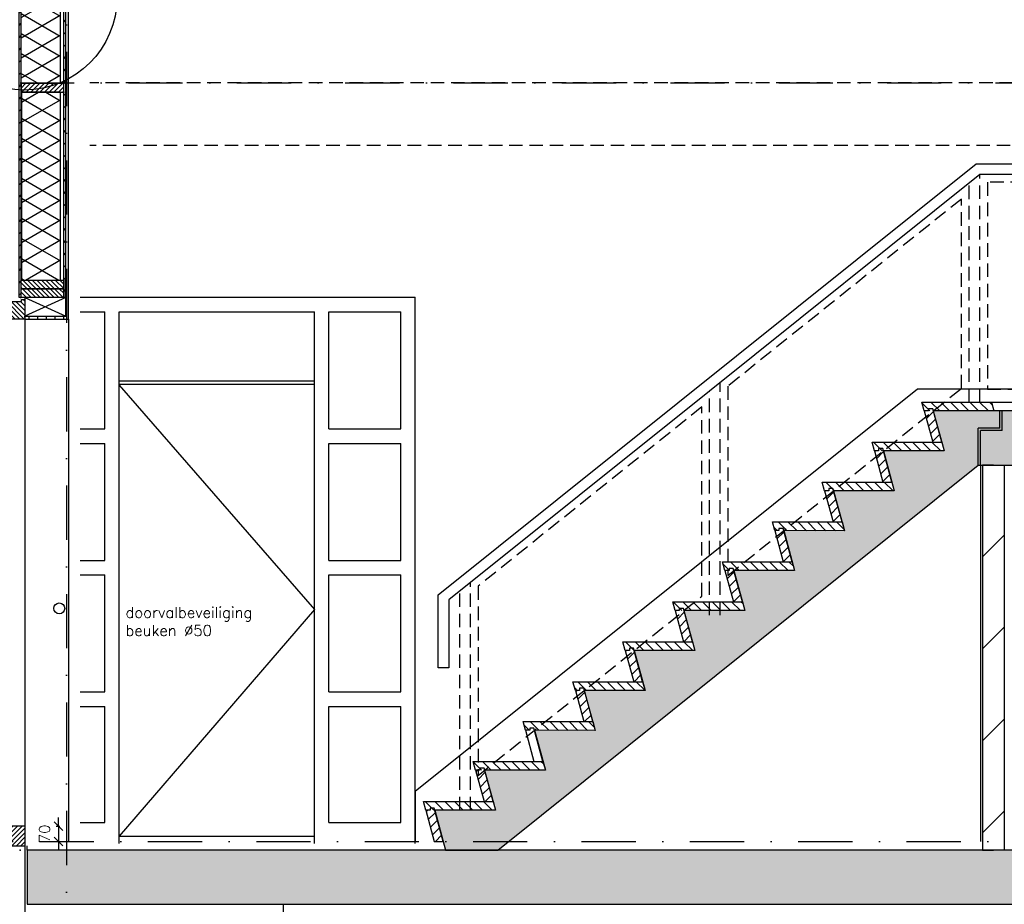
# Model space of a CAD drawing. Extents: x 0 to 317513, y 0 to 193913.
# Tile 28 of 105: x 209206 to 213749, y 99006 to 103087. Entities that reach past the tile are written whole.
import ezdxf

# ---------------------------------------------------------------- set-up
doc = ezdxf.new("R2010")
doc.units = 0
doc.header["$LTSCALE"] = 20
doc.header["$MEASUREMENT"] = 0
doc.header["$PDSIZE"] = -1
for name, pattern in [('DASHDOT', [25, 12.5, -6.25, 0, -6.25]), ('DD1', [2.66667, 1.66667, -0.5, 0, -0.5]), ('HIDDEN2', [4.6875, 3.125, -1.5625])]:
    doc.linetypes.add(name, pattern=pattern)
doc.layers.get('0').update_dxf_attribs({"linetype": 'CONTINUOUS'})
doc.layers.get('DEFPOINTS').update_dxf_attribs({"linetype": 'CONTINUOUS'})
for name, color, linetype in [('_DETAILNUMMERS', 4, 'CONTINUOUS'), ('A--01A1_ACEER', 1, 'CONTINUOUS'), ('A--A21--_F-23-', 9, 'CONTINUOUS'), ('A--A22--_F123-', 9, 'CONTINUOUS'), ('A--A23--_F--3-', 9, 'CONTINUOUS'), ('A--A25--_F--3-', 9, 'CONTINUOUS'), ('A--A31--_F--3-', 9, 'CONTINUOUS'), ('A--A42--_F--3-', 9, 'CONTINUOUS'), ('A--A42--_F-23-', 9, 'CONTINUOUS'), ('A--L21--', 3, 'CONTINUOUS'), ('A--L21--_F-23-', 4, 'CONTINUOUS'), ('A--L22--', 3, 'CONTINUOUS'), ('A--L22--_F--3-', 7, 'CONTINUOUS'), ('A--L22D4_BINNENWAND', 4, 'CONTINUOUS'), ('A--L23--', 7, 'CONTINUOUS'), ('A--L23--_F--3-', 7, 'CONTINUOUS'), ('A--L24A1_TRAPPEN', 1, 'CONTINUOUS'), ('A--L24A2_TRAPPEN', 2, 'CONTINUOUS'), ('A--L24D1_TRAPPEN1', 1, 'HIDDEN2'), ('A--L25--', 7, 'CONTINUOUS'), ('A--L25--_F-23-', 7, 'CONTINUOUS'), ('A--L28D1_KONSTRUKTIES', 1, 'CONTINUOUS'), ('A--L28DC1_KONSTRUKTIES', 1, 'HIDDEN2'), ('A--L31--_F--3-', 7, 'CONTINUOUS'), ('A--L31--_F123--A1-BINNENKOZ', 1, 'CONTINUOUS'), ('A--L42--', 7, 'CONTINUOUS'), ('A--L42--_F--3-', 7, 'CONTINUOUS'), ('A--L42--_F-23-', 7, 'CONTINUOUS'), ('A--M$1A-_F123-', 1, 'CONTINUOUS'), ('A--T01A-25_TEKST', 2, 'CONTINUOUS'), ('STRAMIEN', 8, 'DD1'), ('X--LR---_CP', 7, 'CONTINUOUS')]:
    doc.layers.add(name, color=color, linetype=linetype)
doc.styles.add('HIEMSTRA', font='romans.shx')
doc.dimstyles.get("Standard").update_dxf_attribs({"dimscale": 40, "dimtxt": 2.5, "dimasz": 2, "dimexe": 0.3, "dimexo": 0.3, "dimgap": 2, "dimtad": 1, "dimdec": 0, "dimzin": 0, "dimdsep": 46, "dimtxsty": 'HIEMSTRA', "dimblk1": 'OBLIQUE', "dimblk2": 'OBLIQUE', "dimsah": 1, "dimcen": 0.09, "dimdle": 0.3, "dimclrd": 1, "dimclre": 1, "dimclrt": 3, "dimadec": 0, "dimazin": 0, "dimtfac": 1, "dimtdec": 4, "dimtix": 1, "dimtmove": 2, "dimatfit": 3, "dimldrblk": 'OBLIQUE', "dimfxl": 0, "dimtvp": 625, "dimtolj": 1, "dimtzin": 0, "dimarcsym": 0})
pattern_1 = [(135, (177449.82, 14837.55), (22.45064, 22.45064), [])]
pattern_2 = [(45, (177449.82, 14837.55), (22.45064, -22.45064), [])]

# ---------------------------------------------------------------- blocks, each defined once
blk = doc.blocks.new('*U918')
at = {"layer": 'A--L23--_F--3-', "color": 2, "linetype": 'Continuous'}
blk.add_lwpolyline([(0, 0), (0, -20), (-4409.2, -20), (-4409.2, 0)], dxfattribs=at)
blk = doc.blocks.new('*U866')
at = {"layer": 'A--A42--_F-23-', "linetype": 'Continuous'}
h = blk.add_hatch(dxfattribs=at)
h.set_pattern_fill('ALFALINE', color=256, scale=40, style=0)
h.set_pattern_definition([(45, (-209414.277, -101805.453), (-28.284271, 28.284271), [])])
h.paths.add_polyline_path([(0, 0), (-5, 0), (-5, 4808.8), (0, 4808.8), (5, 4808.8), (5, 0)])
at = {"layer": 'A--L42--_F-23-', "color": 2, "linetype": 'Continuous'}
for points in [[(0, 0), (-5, 0), (-5, 4808.8), (0, 4808.8)], [(0, 0), (5, 0), (5, 4808.8), (0, 4808.8)]]:
    blk.add_lwpolyline(points, dxfattribs=at)
blk = doc.blocks.new('*U865')
at = {"layer": 'A--A42--_F-23-', "linetype": 'Continuous'}
h = blk.add_hatch(dxfattribs=at)
h.set_pattern_fill('ALFALINE', color=256, scale=40, style=0)
h.set_pattern_definition([(45, (-209208.322, -101805.453), (-28.284271, 28.284271), [])])
h.paths.add_polyline_path([(0, 0), (-5, 0), (-5, 4810.8), (0, 4810.8), (5, 4810.8), (5, 0)])
at = {"layer": 'A--L42--_F-23-', "color": 2, "linetype": 'Continuous'}
for points in [[(0, 0), (-5, 0), (-5, 4810.8), (0, 4810.8)], [(0, 0), (5, 0), (5, 4810.8), (0, 4810.8)]]:
    blk.add_lwpolyline(points, dxfattribs=at)
blk = doc.blocks.new('NH40_196')
at = {"layer": 'A--A25--_F--3-'}
h = blk.add_hatch(dxfattribs=at)
h.set_pattern_fill('ALFALINE', color=256, scale=15, style=0, pattern_type=2)
h.set_pattern_definition([(45, (-6, 0), (-10.6066, 10.6066), [])])
h.paths.add_polyline_path([(0, 0), (0, 196), (40, 196), (40, 0)])
at = {"layer": 'A--L25--_F-23-', "color": 2, "linetype": 'Continuous'}
blk.add_lwpolyline([(0, 0), (0, 196), (40, 196), (40, 0)], close=True, dxfattribs=at)
at = {"layer": 'X--LR---_CP'}
for p in [(0, 0), (0, 0), (40, 0)]:
    blk.add_point(p, dxfattribs=at)
blk = doc.blocks.new('*U864')
at = {"layer": 'A--A42--_F--3-', "linetype": 'Continuous'}
h = blk.add_hatch(dxfattribs=at)
h.set_pattern_fill('ALFALINE', color=256, scale=40, angle=45, style=0)
h.set_pattern_definition([(90, (-209425.527, -101712.148), (-40, 7e-15), [])])
h.paths.add_polyline_path([(0, 0), (6.2, -6.2), (6.2, 3936.2), (0, 3936.2), (-6.2, 3936.2), (-6.2, 6.2)])
at = {"layer": 'A--L42--_F--3-', "color": 3, "linetype": 'Continuous'}
for points in [[(-6.2, 6.2), (-6.2, 6.2), (-6.2, 3936.2), (0, 3936.2)], [(6.2, -6.2), (6.2, -6.2), (6.2, 3936.2), (0, 3936.2)], [(6.2, -6.2), (6.2, -6.2), (6.2, 3936.2), (0, 3936.2)], [(6.2, -6.2), (6.2, -6.2), (6.2, 3936.2), (0, 3936.2)]]:
    blk.add_lwpolyline(points, dxfattribs=at)
blk = doc.blocks.new('*U863')
at = {"layer": 'A--A42--_F--3-', "linetype": 'Continuous'}
h = blk.add_hatch(dxfattribs=at)
h.set_pattern_fill('ALFALINE', color=256, scale=40, angle=45, style=0)
h.set_pattern_definition([(90, (-209230.18, -101712.148), (-40, 7e-15), [])])
h.paths.add_polyline_path([(0, 0), (0, 6.2), (189.1, 6.2), (195.3, 0), (201.6, -6.2), (0, -6.2)])
at = {"layer": 'A--L42--_F--3-', "color": 3, "linetype": 'Continuous'}
for points in [[(0, 0), (0, 6.2), (189.1, 6.2), (189.1, 6.2)], [(0, 0), (0, 6.2), (189.1, 6.2), (189.1, 6.2)], [(0, 0), (0, 6.2), (189.1, 6.2), (189.1, 6.2)], [(0, 0), (0, -6.2), (201.6, -6.2), (201.6, -6.2)]]:
    blk.add_lwpolyline(points, dxfattribs=at)
blk = doc.blocks.new('*U861')
at = {"layer": 'A--A22--_F123-', "linetype": 'Continuous'}
h = blk.add_hatch(dxfattribs=at)
h.set_pattern_fill('ALFALINE', color=256, scale=300, style=0)
h.set_pattern_definition([(45, (-213699.4, -101031.87), (-212.13203, 212.13203), [])])
h.paths.add_polyline_path([(0, 0), (50, 0), (50, -1776), (0, -1776), (-50, -1776), (-50, 0)])
at = {"layer": 'A--L22--_F--3-', "color": 4, "linetype": 'Continuous'}
for points in [[(0, 0), (-50, 0), (-50, -1776), (0, -1776)], [(0, 0), (50, 0), (50, -1776), (0, -1776)]]:
    blk.add_lwpolyline(points, dxfattribs=at)
blk = doc.blocks.new('_OBLIQUE')
at = {"color": 0, "linetype": 'ByBlock'}
blk.add_line((-0.5, -0.5), (0.5, 0.5), dxfattribs=at)
blk = doc.blocks.new('*D356')
at = {"layer": 'A--M$1A-_F123-', "color": 1, "lineweight": -2}
for p, q in [((209374, 99365.9), (209391.9, 99365.9)), ((209385.9, 99365.9), (209385.9, 99405.9)), ((209385.9, 99365.9), (209385.9, 99295.9)), ((209374, 99295.9), (209391.9, 99295.9)), ((209385.9, 99295.9), (209385.9, 99255.9))]:
    blk.add_line(p, q, dxfattribs=at)
at = {"layer": 'DEFPOINTS', "color": 0}
for p in [(209368, 99365.9), (209368, 99295.9), (209385.9, 99295.9)]:
    blk.add_point(p, dxfattribs=at)
at = {"layer": 'A--M$1A-_F123-', "color": 1, "lineweight": -2, "xscale": 40, "yscale": 40, "zscale": 40}
for p, rotation in [((209385.9, 99365.9), 270), ((209385.9, 99295.9), 90)]:
    blk.add_blockref('_OBLIQUE', p, dxfattribs=dict(at, rotation=rotation))
at = {"layer": 'A--M$1A-_F123-', "color": 2, "insert": (209320.9, 99330.9), "char_height": 50, "attachment_point": 5, "rotation": 90, "style": 'HIEMSTRA'}
blk.add_mtext('\\A1;70', dxfattribs=at)

msp = doc.modelspace()

# ---------------------------------------------------------------- hatches: boundary and pattern name
at = {"layer": 'A--01A1_ACEER'}
h = msp.add_hatch(dxfattribs=at)
h.set_pattern_fill('AR-CONC', color=256, style=0)
h.set_pattern_definition([(130, (102890.5, 40831), (-182.18467, -15.93909), [19.05, -209.55]), (185, (102890.5, 40831), (35.24283, 191.05664), [15.24, -167.64]), (79.549, (102875.32, 40829.68), (-146.9425, 175.11669), [16.19, -178.09]), (133.8158, (102890.5, 40881.8), (-271.07904, -42.04233), [28.575, -314.325]), (83.3644, (102867.9, 40878.3), (-237.40423, 247.42556), [24.285, -267.135]), (188.816, (102890.5, 40881.8), (-237.4046, 247.4251), [22.86, -251.46]), (159, (102865.1, 40869.1), (-151.61488, -102.26552), [19.05, -209.55]), (214, (102865.1, 40869.1), (-61.80203, 184.18797), [15.24, -167.64]), (108.5486, (102852.47, 40860.58), (-213.4165, 81.92286), [16.19, -178.09]), (142.5, (102890.5, 40831.004), (-3.088603, 84.55504), [0, -165.608, 0, -170.18, 0, -168.275]), (172.5, (102890.5, 40831), (-66.81966, 100.180575), [0, -97.028, 0, -161.798, 0, -64.135]), (212.5, (102947.14, 40831.004), (-135.590595, -5.728744), [0, -63.5, 0, -198.12, 0, -262.89]), (222.5, (102972.54, 40831), (-148.12918, 25.42649), [0, -82.55, 0, -131.572, 0, -186.69])])
edge = h.paths.add_edge_path()
edge.add_line((216877.3, 102755.9), (216581.4, 102755.9))
edge.add_line((216581.4, 102755.9), (216631.6, 102571.3))
edge.add_line((216631.6, 102571.3), (216351.4, 102571.7))
edge.add_line((216351.4, 102571.7), (216401.6, 102387.1))
edge.add_line((216401.6, 102387.1), (216121.4, 102387.5))
edge.add_line((216121.4, 102387.5), (216171.6, 102202.9))
edge.add_line((216171.6, 102202.9), (215891.4, 102203.3))
edge.add_line((215891.4, 102203.3), (215941.6, 102018.7))
edge.add_line((215941.6, 102018.7), (215661.4, 102019))
edge.add_line((215661.4, 102019), (215711.6, 101834.5))
edge.add_line((215711.6, 101834.5), (215431.4, 101834.8))
edge.add_line((215431.4, 101834.8), (215481.6, 101650.3))
edge.add_line((215481.6, 101650.3), (215201.4, 101650.6))
edge.add_line((215201.4, 101650.6), (215251.6, 101466.1))
edge.add_line((215251.6, 101466.1), (214971.4, 101466.4))
edge.add_line((214971.4, 101466.4), (215010.6, 101322.2))
edge.add_line((215010.6, 101322.2), (215010.6, 101281.9))
edge.add_line((215010.6, 101281.9), (213701.6, 101281.9))
edge.add_line((213701.6, 101281.9), (213421.7, 101281.9))
edge.add_line((213421.7, 101281.9), (213471.6, 101097.7))
edge.add_line((213471.6, 101097.7), (213191.6, 101098))
edge.add_line((213191.6, 101098), (213241.6, 100913.5))
edge.add_line((213241.6, 100913.5), (212961.4, 100913.8))
edge.add_line((212961.4, 100913.8), (213011.6, 100729.2))
edge.add_line((213011.6, 100729.2), (212731.4, 100729.6))
edge.add_line((212731.4, 100729.6), (212781.6, 100545))
edge.add_line((212781.6, 100545), (212501.4, 100545.4))
edge.add_line((212501.4, 100545.4), (212551.6, 100360.8))
edge.add_line((212551.6, 100360.8), (212271.4, 100361.2))
edge.add_line((212271.4, 100361.2), (212321.6, 100176.6))
edge.add_line((212321.6, 100176.6), (212041.4, 100176.9))
edge.add_line((212041.4, 100176.9), (212091.6, 99992.4))
edge.add_line((212091.6, 99992.4), (211811.4, 99992.7))
edge.add_line((211811.4, 99992.7), (211861.6, 99808.2))
edge.add_line((211861.6, 99808.2), (211581.4, 99808.5))
edge.add_line((211581.4, 99808.5), (211631.6, 99624))
edge.add_line((211631.6, 99624), (211351.4, 99624.3))
edge.add_line((211351.4, 99624.3), (211401.6, 99439.8))
edge.add_line((211401.6, 99439.8), (211121.4, 99440.1))
edge.add_line((211121.4, 99440.1), (211171.5, 99255.9))
edge.add_line((211171.5, 99255.9), (211412, 99255.9))
edge.add_line((211412, 99255.9), (213629.4, 101031.9))
edge.add_line((213629.4, 101031.9), (214949.4, 101031.9))
edge.add_line((214949.4, 101031.9), (216777.3, 102505.9))
edge.add_line((216777.3, 102505.9), (216887.3, 102505.9))
h = msp.add_hatch(dxfattribs=at)
h.set_pattern_fill('ANSI31', color=256, scale=10, style=0)
h.set_pattern_definition(pattern_1)
edge = h.paths.add_edge_path()
edge.add_line((213399.5, 101281.9), (213380, 101281.9))
edge.add_line((213380, 101281.9), (213369.2, 101322.2))
edge.add_line((213369.2, 101322.2), (213690.6, 101322.2))
edge.add_line((213690.6, 101322.2), (213701.6, 101281.9))
edge.add_line((213701.6, 101281.9), (213421.7, 101281.9))
h = msp.add_hatch(dxfattribs=at)
h.set_pattern_fill('ANSI31', color=256, scale=10, angle=90, style=0)
h.set_pattern_definition(pattern_2)
h.paths.add_polyline_path([(213460.6, 101138), (213418.9, 101292.2), (213399.5, 101292.2), (213399.5, 101281.9), (213380, 101281.9), (213419.2, 101138)])
h = msp.add_hatch(dxfattribs=at)
h.set_pattern_fill('ANSI31', color=256, scale=10, style=0)
h.set_pattern_definition(pattern_1)
edge = h.paths.add_edge_path()
edge.add_line((213169.5, 101098), (213150, 101098))
edge.add_line((213150, 101098), (213139.2, 101138))
edge.add_line((213139.2, 101138), (213460.6, 101138))
edge.add_line((213460.6, 101138), (213471.6, 101097.7))
edge.add_line((213471.6, 101097.7), (213191.4, 101098))
h = msp.add_hatch(dxfattribs=at)
h.set_pattern_fill('ANSI31', color=256, scale=10, angle=90, style=0)
h.set_pattern_definition(pattern_2)
h.paths.add_polyline_path([(213230.6, 100953.8), (213188.9, 101108), (213169.5, 101108), (213169.5, 101098), (213150, 101098), (213189.2, 100953.8)])
h = msp.add_hatch(dxfattribs=at)
h.set_pattern_fill('ANSI31', color=256, scale=10, style=0)
h.set_pattern_definition(pattern_1)
edge = h.paths.add_edge_path()
edge.add_line((212939.5, 100913.8), (212920, 100913.8))
edge.add_line((212920, 100913.8), (212909.2, 100953.8))
edge.add_line((212909.2, 100953.8), (213230.6, 100953.8))
edge.add_line((213230.6, 100953.8), (213241.6, 100913.5))
edge.add_line((213241.6, 100913.5), (212961.4, 100913.8))
h = msp.add_hatch(dxfattribs=at)
h.set_pattern_fill('ANSI31', color=256, scale=10, angle=90, style=0)
h.set_pattern_definition(pattern_2)
h.paths.add_polyline_path([(213000.6, 100769.6), (212958.9, 100923.8), (212939.5, 100923.8), (212939.5, 100913.8), (212920, 100913.8), (212959.2, 100769.6)])
h = msp.add_hatch(dxfattribs=at)
h.set_pattern_fill('ANSI31', color=256, scale=10, style=0)
h.set_pattern_definition(pattern_1)
edge = h.paths.add_edge_path()
edge.add_line((212709.5, 100729.6), (212690, 100729.6))
edge.add_line((212690, 100729.6), (212679.2, 100769.6))
edge.add_line((212679.2, 100769.6), (213000.6, 100769.6))
edge.add_line((213000.6, 100769.6), (213011.6, 100729.2))
edge.add_line((213011.6, 100729.2), (212731.4, 100729.6))
h = msp.add_hatch(dxfattribs=at)
h.set_pattern_fill('ANSI31', color=256, scale=10, angle=90, style=0)
h.set_pattern_definition(pattern_2)
h.paths.add_polyline_path([(212770.6, 100585.4), (212728.9, 100739.6), (212709.5, 100739.6), (212709.5, 100729.6), (212690, 100729.6), (212729.2, 100585.4)])
h = msp.add_hatch(dxfattribs=at)
h.set_pattern_fill('ANSI31', color=256, scale=10, style=0)
h.set_pattern_definition(pattern_1)
edge = h.paths.add_edge_path()
edge.add_line((212479.5, 100545.4), (212460, 100545.4))
edge.add_line((212460, 100545.4), (212449.2, 100585.4))
edge.add_line((212449.2, 100585.4), (212770.6, 100585.4))
edge.add_line((212770.6, 100585.4), (212781.6, 100545))
edge.add_line((212781.6, 100545), (212501.4, 100545.4))
h = msp.add_hatch(dxfattribs=at)
h.set_pattern_fill('ANSI31', color=256, scale=10, angle=90, style=0)
h.set_pattern_definition(pattern_2)
h.paths.add_polyline_path([(212540.6, 100401.2), (212498.9, 100555.4), (212479.5, 100555.4), (212479.5, 100545.4), (212460, 100545.4), (212499.2, 100401.2)])
h = msp.add_hatch(dxfattribs=at)
h.set_pattern_fill('ANSI31', color=256, scale=10, style=0)
h.set_pattern_definition(pattern_1)
edge = h.paths.add_edge_path()
edge.add_line((212249.5, 100361.2), (212230, 100361.2))
edge.add_line((212230, 100361.2), (212219.2, 100401.2))
edge.add_line((212219.2, 100401.2), (212540.6, 100401.2))
edge.add_line((212540.6, 100401.2), (212551.6, 100360.8))
edge.add_line((212551.6, 100360.8), (212271.4, 100361.2))
h = msp.add_hatch(dxfattribs=at)
h.set_pattern_fill('ANSI31', color=256, scale=10, angle=90, style=0)
h.set_pattern_definition(pattern_2)
h.paths.add_polyline_path([(212310.6, 100216.9), (212268.9, 100371.2), (212249.5, 100371.2), (212249.5, 100361.2), (212230, 100361.2), (212269.2, 100216.9)])
h = msp.add_hatch(dxfattribs=at)
h.set_pattern_fill('ANSI31', color=256, scale=10, style=0)
h.set_pattern_definition(pattern_1)
edge = h.paths.add_edge_path()
edge.add_line((212019.5, 100176.9), (212000, 100176.9))
edge.add_line((212000, 100176.9), (211989.2, 100216.9))
edge.add_line((211989.2, 100216.9), (212310.6, 100216.9))
edge.add_line((212310.6, 100216.9), (212321.6, 100176.6))
edge.add_line((212321.6, 100176.6), (212041.4, 100176.9))
h = msp.add_hatch(dxfattribs=at)
h.set_pattern_fill('ANSI31', color=256, scale=10, angle=90, style=0)
h.set_pattern_definition(pattern_2)
h.paths.add_polyline_path([(212080.6, 100032.7), (212038.9, 100186.9), (212019.5, 100186.9), (212019.5, 100176.9), (212000, 100176.9), (212039.2, 100032.7)])
h = msp.add_hatch(dxfattribs=at)
h.set_pattern_fill('ANSI31', color=256, scale=10, style=0)
h.set_pattern_definition(pattern_1)
edge = h.paths.add_edge_path()
edge.add_line((211789.5, 99992.7), (211770, 99992.7))
edge.add_line((211770, 99992.7), (211759.2, 100032.7))
edge.add_line((211759.2, 100032.7), (212080.6, 100032.7))
edge.add_line((212080.6, 100032.7), (212091.6, 99992.4))
edge.add_line((212091.6, 99992.4), (211811.4, 99992.7))
h = msp.add_hatch(dxfattribs=at)
h.set_pattern_fill('ANSI31', color=256, scale=10, angle=90, style=0)
h.set_pattern_definition(pattern_2)
h.paths.add_polyline_path([(211850.6, 99848.5), (211808.9, 100002.7), (211789.5, 100002.7), (211789.5, 99992.7), (211770, 99992.7), (211809.2, 99848.5)])
h = msp.add_hatch(dxfattribs=at)
h.set_pattern_fill('ANSI31', color=256, scale=10, style=0)
h.set_pattern_definition(pattern_1)
edge = h.paths.add_edge_path()
edge.add_line((211559.5, 99808.5), (211540, 99808.5))
edge.add_line((211540, 99808.5), (211529.2, 99848.5))
edge.add_line((211529.2, 99848.5), (211850.6, 99848.5))
edge.add_line((211850.6, 99848.5), (211861.6, 99808.2))
edge.add_line((211861.6, 99808.2), (211581.4, 99808.5))
h = msp.add_hatch(dxfattribs=at)
h.set_pattern_fill('ANSI31', color=256, scale=10, style=0)
h.set_pattern_definition(pattern_1)
edge = h.paths.add_edge_path()
edge.add_line((211329.5, 99624.3), (211310, 99624.3))
edge.add_line((211310, 99624.3), (211299.2, 99664.3))
edge.add_line((211299.2, 99664.3), (211620.6, 99664.3))
edge.add_line((211620.6, 99664.3), (211631.6, 99624))
edge.add_line((211631.6, 99624), (211351.4, 99624.3))
h = msp.add_hatch(dxfattribs=at)
h.set_pattern_fill('ANSI31', color=256, scale=10, angle=90, style=0)
h.set_pattern_definition(pattern_2)
h.paths.add_polyline_path([(211390.6, 99480.1), (211348.9, 99634.3), (211329.5, 99634.3), (211329.5, 99624.3), (211310, 99624.3), (211349.2, 99480.1)])
h = msp.add_hatch(dxfattribs=at)
h.set_pattern_fill('ANSI31', color=256, scale=10, style=0)
h.set_pattern_definition(pattern_1)
edge = h.paths.add_edge_path()
edge.add_line((211099.5, 99440.1), (211080, 99440.1))
edge.add_line((211080, 99440.1), (211069.2, 99480.1))
edge.add_line((211069.2, 99480.1), (211390.6, 99480.1))
edge.add_line((211390.6, 99480.1), (211401.6, 99439.8))
edge.add_line((211401.6, 99439.8), (211121.4, 99440.1))
h = msp.add_hatch(dxfattribs=at)
h.set_pattern_fill('ANSI31', color=256, scale=10, angle=90, style=0)
h.set_pattern_definition(pattern_2)
h.paths.add_polyline_path([(211160.6, 99295.9), (211118.9, 99450.1), (211099.5, 99450.1), (211099.5, 99440.1), (211080, 99440.1), (211119.2, 99295.9)])
at = {"layer": 'A--A21--_F-23-'}
h = msp.add_hatch(dxfattribs=at)
h.set_pattern_fill('ALFAISO', color=256, scale=80, angle=270, style=0, pattern_type=2)
h.set_pattern_definition([(210, (321629.74, -771.31), (-40, 69.282032), []), (150, (321629.74, -771.31), (40, 69.282032), [])])
h.paths.add_polyline_path([(209213.3, 103658), (209393.3, 103658), (209393.3, 102791.7), (209213.3, 102791.7)])
h = msp.add_hatch(dxfattribs=at)
h.set_pattern_fill('ALFAISO', color=256, scale=80, angle=270, style=0, pattern_type=2)
h.set_pattern_definition([(150, (321630.194, 206314.78), (-40, -69.282032), []), (210, (321630.194, 206314.78), (40, -69.282032), [])])
h.paths.add_polyline_path([(209213.8, 101885.5), (209393.8, 101885.5), (209393.8, 102751.7), (209213.8, 102751.7)])
at = {"layer": 'A--A23--_F--3-'}
h = msp.add_hatch(dxfattribs=at)
h.set_pattern_fill('ALFABET', color=256, scale=20, angle=1, style=0, pattern_type=2)
h.set_pattern_definition([(46, (155667.74, 3500), (-86.32078, 83.359), []), (51, (155667.74, 3500), (143.64922, -10.04493), [15, -165]), (356, (155667.74, 3500), (-30.37155, 149.9312), [12, -132]), (101.4514, (155679.71, 3499.16), (113.27778, 139.88618), [12.74804, -140.22842]), (47.1842, (155667.04, 3540), (213.99344, -29.37358), [22.5, -247.5]), (97.6356, (155684.88, 3537.55), (183.50393, 198.05632), [19.12206, -210.3426]), (352.1842, (155667.04, 3540), (183.50378, 198.05647), [18, -198]), (22, (155687.21, 3530.34), (120.76856, -78.42802), [15, -165]), (327, (155687.21, 3530.34), (46.12453, 145.8572), [12, -132]), (72.4514, (155697.28, 3523.81), (166.89315, 67.42906), [12.74804, -140.22842]), (38.5, (155667.74, 3500), (1.26964, 66.611074), [0, -130.4, 0, -134, 0, -132.5]), (8.5, (155667.74, 3500), (51.229207, 79.788568), [0, -76.4, 0, -127.4, 0, -50.5]), (328.5, (155623.15, 3499.22), (106.826954, -2.64699), [0, -50, 0, -156, 0, -207]), (318.5, (155603.15, 3498.87), (116.270055, 22.05355), [0, -65, 0, -103.6, 0, -147]), (318.5, (155603.15, 3498.87), (116.270055, 22.05355), [0, -65, 0, -103.6, 0, -147])])
h.paths.add_polyline_path([(209240.2, 99005.9), (234483.3, 99005.9), (234483.2, 99255.9), (209240.2, 99255.9)])
at = {"layer": 'A--A31--_F--3-'}
h = msp.add_hatch(dxfattribs=at)
h.set_pattern_fill('ALFALINE', color=256, scale=15, style=0, pattern_type=2)
h.set_pattern_definition([(135, (209230.179, 102190.898), (10.6066, 10.6066), [])])
h.paths.add_polyline_path([(209093.3, 101726.9), (209091.2, 101729), (209091.2, 101786.9), (209091.2, 101795.9), (209106.2, 101795.9), (209106.2, 101786.9), (209215.2, 101786.9), (209215.2, 101795.9), (209230.2, 101795.9), (209230.2, 101722.9), (209230.2, 101706.9), (209229.2, 101705.9), (209143.2, 101705.9), (209142.2, 101706.9), (209142.2, 101714.9), (209142.2, 101726.2), (209141.5, 101726.9)])
h = msp.add_hatch(dxfattribs=at)
h.set_pattern_fill('ALFALINE', color=256, scale=15, style=0, pattern_type=2)
h.set_pattern_definition([(225, (209221.179, 100451.898), (10.6066, -10.6066), [])])
h.paths.add_polyline_path([(209084.3, 99344.9), (209082.2, 99342.8), (209082.2, 99296.9), (209091.1, 99296.9), (209097.6, 99296.9), (209114.3, 99296.9), (209133.2, 99296.9), (209133.2, 99275.9), (209231.2, 99275.9), (209231.2, 99348.9), (209231.2, 99364.9), (209230.2, 99365.9), (209134.2, 99365.9), (209133.2, 99364.9), (209133.2, 99356.9), (209133.2, 99345.6), (209132.5, 99344.9)])

# ---------------------------------------------------------------- linework, layer by layer
at = {"layer": '_DETAILNUMMERS'}
msp.add_circle((209227.5, 103189.3), 427.3, dxfattribs=at)
at = {"layer": 'A--01A1_ACEER'}
for p, q in [((209419.3, 101805.5), (209230.2, 101718.4)), ((209230.2, 101805.5), (209419.3, 101718.4)), ((209230.2, 101711.7), (209230.2, 98383.9)), ((209431.8, 101705.9), (209431.8, 99295.9)), ((213639.4, 101031.9), (213639.4, 99295.9)), ((211136.5, 100097.1), (211136.5, 100434)), ((211186.5, 100097.1), (211136.5, 100097.1))]:
    msp.add_line(p, q, dxfattribs=at)
msp.add_lwpolyline([(209230.2, 101718.4), (209419.3, 101718.4), (209419.3, 101805.5), (209230.2, 101805.5)], close=True, dxfattribs=at)
at = {"layer": 'A--L21--'}
for points in [[(209213.3, 103658), (209393.3, 103658), (209393.3, 102791.7), (209213.3, 102791.7)], [(209213.8, 101885.5), (209393.8, 101885.5), (209393.8, 102751.7), (209213.8, 102751.7)]]:
    msp.add_lwpolyline(points, close=True, dxfattribs=at)
at = {"layer": 'A--L21--_F-23-', "linetype": 'Continuous'}
msp.add_lwpolyline([(209240.2, 99005.9), (234483.3, 99005.9), (234483.2, 99255.9), (209240.2, 99255.9)], close=True, dxfattribs=at)
at = {"layer": 'A--L22D4_BINNENWAND'}
for p, q in [((213729.4, 101202), (213729.4, 101281.9)), ((213739.4, 101192), (213739.4, 101282)), ((213629.4, 101031.9), (213629.4, 101202)), ((213729.4, 101202), (213629.4, 101202)), ((213639.4, 101031.9), (213639.4, 101192)), ((213739.4, 101192), (213639.4, 101192))]:
    msp.add_line(p, q, dxfattribs=at)
msp.add_lwpolyline([(215010.6, 101281.9), (213701.6, 101281.9), (213421.7, 101281.9), (213471.6, 101097.7), (213191.6, 101098), (213241.6, 100913.5), (212961.4, 100913.8), (213011.6, 100729.2), (212731.4, 100729.6), (212781.6, 100545), (212501.4, 100545.4), (212551.6, 100360.8), (212271.4, 100361.2), (212321.6, 100176.6), (212041.4, 100176.9), (212091.6, 99992.4), (211811.4, 99992.7), (211861.6, 99808.2), (211581.4, 99808.5), (211631.6, 99624), (211351.4, 99624.3), (211401.6, 99439.8), (211121.4, 99440.1), (211171.5, 99255.9), (211412, 99255.9), (213629.4, 101031.9), (214949.4, 101031.9)], dxfattribs=at)
at = {"layer": 'A--L24A1_TRAPPEN'}
for p, q in [((213348.1, 101382.2), (211031.7, 99526.9)), ((214668.1, 101382.2), (213348.1, 101382.2)), ((211031.7, 99526.9), (211031.7, 99295.9))]:
    msp.add_line(p, q, dxfattribs=at)
for points in [[(211136.5, 100434), (213618.9, 102422.2), (214938.9, 102422.2), (216778.9, 103895.9), (217158, 103895.9), (217158, 103845.9), (216796.5, 103845.9), (214956.5, 102372.2), (213636.5, 102372.2), (212389, 101373)], [(212389, 101373), (211186.5, 100410), (211186.5, 100097.1)]]:
    msp.add_lwpolyline(points, dxfattribs=at)
msp.add_circle((209388.8, 100370.9), 25, dxfattribs=at)
at = {"layer": 'A--L24A2_TRAPPEN'}
msp.add_line((213690.6, 101322.2), (215010.6, 101322.2), dxfattribs=at)
for points in [[(213399.5, 101281.9), (213380, 101281.9), (213369.2, 101322.2), (213690.6, 101322.2), (213701.6, 101281.9), (213421.7, 101281.9)], [(213399.5, 101281.9), (213380, 101281.9), (213369.2, 101322.2), (213690.6, 101322.2), (213701.6, 101281.9), (213421.7, 101281.9)], [(213169.5, 101098), (213150, 101098), (213139.2, 101138), (213460.6, 101138), (213471.6, 101097.7), (213191.4, 101098)], [(213169.5, 101098), (213150, 101098), (213139.2, 101138), (213460.6, 101138), (213471.6, 101097.7), (213191.4, 101098)], [(212939.5, 100913.8), (212920, 100913.8), (212909.2, 100953.8), (213230.6, 100953.8), (213241.6, 100913.5), (212961.4, 100913.8)], [(212939.5, 100913.8), (212920, 100913.8), (212909.2, 100953.8), (213230.6, 100953.8), (213241.6, 100913.5), (212961.4, 100913.8)], [(212709.5, 100729.6), (212690, 100729.6), (212679.2, 100769.6), (213000.6, 100769.6), (213011.6, 100729.2), (212731.4, 100729.6)], [(212709.5, 100729.6), (212690, 100729.6), (212679.2, 100769.6), (213000.6, 100769.6), (213011.6, 100729.2), (212731.4, 100729.6)], [(212479.5, 100545.4), (212460, 100545.4), (212449.2, 100585.4), (212770.6, 100585.4), (212781.6, 100545), (212501.4, 100545.4)], [(212479.5, 100545.4), (212460, 100545.4), (212449.2, 100585.4), (212770.6, 100585.4), (212781.6, 100545), (212501.4, 100545.4)], [(212249.5, 100361.2), (212230, 100361.2), (212219.2, 100401.2), (212540.6, 100401.2), (212551.6, 100360.8), (212271.4, 100361.2)], [(212249.5, 100361.2), (212230, 100361.2), (212219.2, 100401.2), (212540.6, 100401.2), (212551.6, 100360.8), (212271.4, 100361.2)], [(212019.5, 100176.9), (212000, 100176.9), (211989.2, 100216.9), (212310.6, 100216.9), (212321.6, 100176.6), (212041.4, 100176.9)], [(212019.5, 100176.9), (212000, 100176.9), (211989.2, 100216.9), (212310.6, 100216.9), (212321.6, 100176.6), (212041.4, 100176.9)], [(211789.5, 99992.7), (211770, 99992.7), (211759.2, 100032.7), (212080.6, 100032.7), (212091.6, 99992.4), (211811.4, 99992.7)], [(211789.5, 99992.7), (211770, 99992.7), (211759.2, 100032.7), (212080.6, 100032.7), (212091.6, 99992.4), (211811.4, 99992.7)], [(211559.5, 99808.5), (211540, 99808.5), (211529.2, 99848.5), (211850.6, 99848.5), (211861.6, 99808.2), (211581.4, 99808.5)], [(211559.5, 99808.5), (211540, 99808.5), (211529.2, 99848.5), (211850.6, 99848.5), (211861.6, 99808.2), (211581.4, 99808.5)], [(211329.5, 99624.3), (211310, 99624.3), (211299.2, 99664.3), (211620.6, 99664.3), (211631.6, 99624), (211351.4, 99624.3)], [(211329.5, 99624.3), (211310, 99624.3), (211299.2, 99664.3), (211620.6, 99664.3), (211631.6, 99624), (211351.4, 99624.3)], [(211099.5, 99440.1), (211080, 99440.1), (211069.2, 99480.1), (211390.6, 99480.1), (211401.6, 99439.8), (211121.4, 99440.1)], [(211099.5, 99440.1), (211080, 99440.1), (211069.2, 99480.1), (211390.6, 99480.1), (211401.6, 99439.8), (211121.4, 99440.1)]]:
    msp.add_lwpolyline(points, dxfattribs=at)
for points in [[(213460.6, 101138), (213418.9, 101292.2), (213399.5, 101292.2), (213399.5, 101281.9), (213380, 101281.9), (213419.2, 101138)], [(213460.6, 101138), (213418.9, 101292.2), (213399.5, 101292.2), (213399.5, 101281.9), (213380, 101281.9), (213419.2, 101138)], [(213230.6, 100953.8), (213188.9, 101108), (213169.5, 101108), (213169.5, 101098), (213150, 101098), (213189.2, 100953.8)], [(213230.6, 100953.8), (213188.9, 101108), (213169.5, 101108), (213169.5, 101098), (213150, 101098), (213189.2, 100953.8)], [(213000.6, 100769.6), (212958.9, 100923.8), (212939.5, 100923.8), (212939.5, 100913.8), (212920, 100913.8), (212959.2, 100769.6)], [(213000.6, 100769.6), (212958.9, 100923.8), (212939.5, 100923.8), (212939.5, 100913.8), (212920, 100913.8), (212959.2, 100769.6)], [(212770.6, 100585.4), (212728.9, 100739.6), (212709.5, 100739.6), (212709.5, 100729.6), (212690, 100729.6), (212729.2, 100585.4)], [(212770.6, 100585.4), (212728.9, 100739.6), (212709.5, 100739.6), (212709.5, 100729.6), (212690, 100729.6), (212729.2, 100585.4)], [(212540.6, 100401.2), (212498.9, 100555.4), (212479.5, 100555.4), (212479.5, 100545.4), (212460, 100545.4), (212499.2, 100401.2)], [(212540.6, 100401.2), (212498.9, 100555.4), (212479.5, 100555.4), (212479.5, 100545.4), (212460, 100545.4), (212499.2, 100401.2)], [(212310.6, 100216.9), (212268.9, 100371.2), (212249.5, 100371.2), (212249.5, 100361.2), (212230, 100361.2), (212269.2, 100216.9)], [(212310.6, 100216.9), (212268.9, 100371.2), (212249.5, 100371.2), (212249.5, 100361.2), (212230, 100361.2), (212269.2, 100216.9)], [(212080.6, 100032.7), (212038.9, 100186.9), (212019.5, 100186.9), (212019.5, 100176.9), (212000, 100176.9), (212039.2, 100032.7)], [(212080.6, 100032.7), (212038.9, 100186.9), (212019.5, 100186.9), (212019.5, 100176.9), (212000, 100176.9), (212039.2, 100032.7)], [(211850.6, 99848.5), (211808.9, 100002.7), (211789.5, 100002.7), (211789.5, 99992.7), (211770, 99992.7), (211809.2, 99848.5)], [(211850.6, 99848.5), (211808.9, 100002.7), (211789.5, 100002.7), (211789.5, 99992.7), (211770, 99992.7), (211809.2, 99848.5)], [(211620.6, 99664.3), (211578.9, 99818.5), (211559.5, 99818.5), (211559.5, 99808.5), (211540, 99808.5), (211579.2, 99664.3)], [(211620.6, 99664.3), (211578.9, 99818.5), (211559.5, 99818.5), (211559.5, 99808.5), (211540, 99808.5), (211579.2, 99664.3)], [(211390.6, 99480.1), (211348.9, 99634.3), (211329.5, 99634.3), (211329.5, 99624.3), (211310, 99624.3), (211349.2, 99480.1)], [(211390.6, 99480.1), (211348.9, 99634.3), (211329.5, 99634.3), (211329.5, 99624.3), (211310, 99624.3), (211349.2, 99480.1)], [(211160.6, 99295.9), (211118.9, 99450.1), (211099.5, 99450.1), (211099.5, 99440.1), (211080, 99440.1), (211119.2, 99295.9)], [(211160.6, 99295.9), (211118.9, 99450.1), (211099.5, 99450.1), (211099.5, 99440.1), (211080, 99440.1), (211119.2, 99295.9)]]:
    msp.add_lwpolyline(points, close=True, dxfattribs=at)
at = {"layer": 'A--L24D1_TRAPPEN1'}
for p, q in [((213636.5, 101322.2), (213636.5, 102372.2)), ((213586.5, 101321.8), (213586.5, 102332.2)), ((212439, 100339), (212439, 101413.1)), ((212389, 100339), (212389, 101373)), ((211286.5, 99439.9), (211286.5, 100490.1)), ((211236.5, 99439.9), (211236.5, 100450))]:
    msp.add_line(p, q, dxfattribs=at)
for points in [[(214871.5, 101382.2), (214871.5, 102337.2), (213671.5, 102337.2), (213671.5, 101382.2), (214871.5, 101382.2)], [(213551.5, 101385.8), (213551.5, 102259.3), (212474, 101396.3), (212474, 100523.3), (213551.5, 101385.8)], [(211321.5, 99600.4), (212354, 100427.1), (212354, 101300.2)], [(212354, 101300.2), (211321.5, 100473.3), (211321.5, 99600.4)]]:
    msp.add_lwpolyline(points, dxfattribs=at)
at = {"layer": 'A--L28D1_KONSTRUKTIES'}
msp.add_lwpolyline([(210422.3, 99005.9), (210422.3, 98855.9), (208422.3, 98855.9), (208422.3, 99005.9)], dxfattribs=at)
at = {"layer": 'A--L28DC1_KONSTRUKTIES'}
for p, q in [((216321.5, 102795.9), (209529.6, 102795.9)), ((215933.2, 102505.9), (209529.6, 102505.9))]:
    msp.add_line(p, q, dxfattribs=at)
at = {"layer": 'A--L31--_F--3-', "color": 2, "linetype": 'Continuous'}
for points in [[(209093.3, 101726.9), (209091.2, 101729), (209091.2, 101786.9), (209091.2, 101795.9), (209106.2, 101795.9), (209106.2, 101795.9), (209106.2, 101786.9), (209215.2, 101786.9), (209215.2, 101795.9), (209230.2, 101795.9), (209230.2, 101722.9), (209230.2, 101706.9), (209229.2, 101705.9), (209143.2, 101705.9), (209142.2, 101706.9), (209142.2, 101714.9), (209142.2, 101726.2), (209141.5, 101726.9)], [(209084.3, 99344.9), (209082.2, 99342.8), (209082.2, 99296.9), (209091.1, 99296.9), (209097.6, 99296.9), (209097.6, 99296.9), (209114.3, 99296.9), (209133.2, 99296.9), (209133.2, 99275.9), (209231.2, 99275.9), (209231.2, 99348.9), (209231.2, 99364.9), (209230.2, 99365.9), (209134.2, 99365.9), (209133.2, 99364.9), (209133.2, 99356.9), (209133.2, 99345.6), (209132.5, 99344.9)]]:
    msp.add_lwpolyline(points, close=True, dxfattribs=at)
at = {"layer": 'A--L31--_F123--A1-BINNENKOZ'}
for p, q in [((209484.4, 101805.9), (211031.7, 101805.9)), ((211031.7, 99285.9), (211031.7, 101805.9)), ((209484.4, 101738.9), (209598.7, 101738.9)), ((209598.7, 101199.1), (209598.7, 101738.9)), ((209665.7, 99285.9), (209665.7, 101738.9)), ((209665.7, 101738.9), (210565.7, 101738.9)), ((210565.7, 99285.9), (210565.7, 101738.9)), ((210632.7, 101738.9), (210964.7, 101738.9)), ((210632.7, 101199.1), (210632.7, 101738.9)), ((210964.7, 101199.1), (210964.7, 101738.9)), ((209665.7, 101420.9), (210565.7, 101420.9)), ((209665.7, 101405.9), (210565.7, 101405.9)), ((209484.4, 101199.1), (209598.7, 101199.1)), ((210632.7, 101199.1), (210964.7, 101199.1)), ((209484.4, 101132.1), (209598.7, 101132.1)), ((209598.7, 100592.3), (209598.7, 101132.1)), ((210632.7, 101132.1), (210964.7, 101132.1)), ((210632.7, 100592.3), (210632.7, 101132.1)), ((210964.7, 100592.3), (210964.7, 101132.1)), ((209484.4, 100592.3), (209598.7, 100592.3)), ((210632.7, 100592.3), (210964.7, 100592.3)), ((209484.4, 100525.3), (209598.7, 100525.3)), ((209598.7, 99985.6), (209598.7, 100525.3)), ((210632.7, 100525.3), (210964.7, 100525.3)), ((210632.7, 99985.6), (210632.7, 100525.3)), ((210964.7, 99985.6), (210964.7, 100525.3)), ((209484.4, 99985.6), (209598.7, 99985.6)), ((210632.7, 99985.6), (210964.7, 99985.6)), ((209484.4, 99918.6), (209598.7, 99918.6)), ((209598.7, 99382.9), (209598.7, 99918.6)), ((210632.7, 99918.6), (210964.7, 99918.6)), ((210632.7, 99382.9), (210632.7, 99918.6)), ((210964.7, 99382.9), (210964.7, 99918.6)), ((209484.4, 99382.9), (209598.7, 99382.9)), ((210632.7, 99382.9), (210964.7, 99382.9)), ((209665.7, 99320.9), (210565.7, 99320.9))]:
    msp.add_line(p, q, dxfattribs=at)
msp.add_lwpolyline([(209665.7, 101400.9), (210565.7, 100365.9), (209665.7, 99320.9)], dxfattribs=at)
at = {"layer": 'STRAMIEN', "linetype": 'DASHDOT'}
for p, q in [((209422.3, 109939.1), (209422.3, 90566.6)), ((139193.8, 102795.9), (241970.6, 102795.9)), ((139283.9, 99295.9), (241970.6, 99295.9))]:
    msp.add_line(p, q, dxfattribs=at)
at = {"layer": 'X--LR---_CP'}
msp.add_point((209208.9, 99255.9), dxfattribs=at)

# ---------------------------------------------------------------- block references
at = {"layer": 'A--L22--'}
msp.add_blockref('*U861', (213699.4, 101031.9), dxfattribs=at)
at = {"layer": 'A--L23--'}
msp.add_blockref('*U918', (213649.4, 99275.9), dxfattribs=at)
at = {"layer": 'A--L25--', "xscale": -1, "rotation": 90}
msp.add_blockref('NH40_196', (209409.3, 102791.7), dxfattribs=at)
at = {"layer": 'A--L25--', "rotation": 90}
for p in [(209409.3, 101845.5), (209409.3, 101805.5)]:
    msp.add_blockref('NH40_196', p, dxfattribs=at)
at = {"layer": 'A--L42--'}
for name, p in [('*U865', (209208.3, 101805.5)), ('*U866', (209414.3, 101805.5)), ('*U864', (209425.5, 101712.1)), ('*U863', (209230.2, 101712.1))]:
    msp.add_blockref(name, p, dxfattribs=at)

# ---------------------------------------------------------------- texts
at = {"layer": 'A--T01A-25_TEKST', "style": 'HIEMSTRA'}
for s, p in [('doorvalbeveiliging', (209694.4, 100327.3)), ('beuken %%C50', (209694.4, 100244.1))]:
    msp.add_text(s, height=50, dxfattribs=at).set_placement(p)

# ---------------------------------------------------------------- dimensions: what is measured, and where the dimension line sits
at = {"layer": 'A--M$1A-_F123-'}
dim = msp.add_linear_dim(base=(209385.9, 99295.9), p1=(209368, 99365.9), p2=(209368, 99295.9), angle=90, dimstyle='Standard', override={"dimscale": 20, "dimclrt": 2}, dxfattribs=at)
dim.commit()
dim.dimension.update_dxf_attribs({"geometry": '*D356', "text_midpoint": (209320.9, 99330.9)})

doc.saveas('drawing.dxf')
